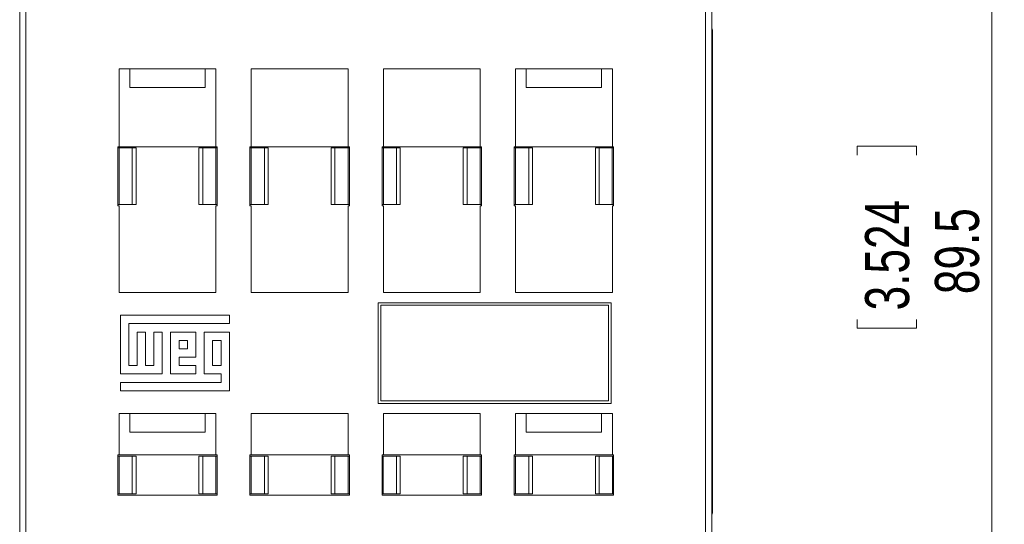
# Model space of a CAD drawing. Header units: millimetres. Extents: x 0 to 420, y 0 to 297.
# Tile 4 of 10: x 76 to 154, y 203 to 243. Entities that reach past the tile are written whole.
import ezdxf

# ---------------------------------------------------------------- set-up
doc = ezdxf.new("R2010")
doc.units = ezdxf.units.MM
doc.styles.add('SLDTEXTSTYLE3', font='TXT', dxfattribs={"width": 0.75})
doc.dimstyles.new('SLDDIMSTYLE0', dxfattribs={"dimtxt": 3.5, "dimasz": 6, "dimexe": 0, "dimexo": 0.0625, "dimgap": 0.875, "dimtad": 1, "dimdec": 1, "dimrnd": 1e-09, "dimzin": 12, "dimdsep": 46, "dimtxsty": 'SLDTEXTSTYLE3', "dimblk1": 'CLOSED', "dimblk2": 'CLOSED', "dimsah": 1, "dimcen": 0.09, "dimadec": 0, "dimazin": 3, "dimtfac": 1, "dimtdec": 1, "dimtofl": 0, "dimtmove": 0, "dimatfit": 3, "dimldrblk": 'CLOSED', "dimfxl": 0, "dimfrac": 2, "dimtolj": 1, "dimtzin": 12, "dimarcsym": 0})

# ---------------------------------------------------------------- blocks, each defined once
blk = doc.blocks.new('_CLOSED')
at = {"color": 0, "linetype": 'ByBlock', "lineweight": -2}
for p, q in [((-1, 0.166667), (0, 0)), ((-1, 0.166667), (-1, -0.166667)), ((0, 0), (-1, -0.166667)), ((0, 0), (-1, 0))]:
    blk.add_line(p, q, dxfattribs=at)
blk = doc.blocks.new('_D')
at = {"color": 7, "linetype": 'Continuous', "lineweight": 0}
for p, q in [((126.503, 268.695), (153.806, 268.695)), ((152.806, 268.695), (152.806, 179.195)), ((142.115, 233.157), (146.836, 233.157)), ((142.115, 233.157), (142.115, 232.446)), ((146.836, 233.157), (146.836, 232.446)), ((142.115, 218.68), (142.115, 219.39)), ((146.836, 218.68), (146.836, 219.39)), ((142.115, 218.68), (146.836, 218.68)), ((107.156, 179.195), (153.806, 179.195))]:
    blk.add_line(p, q, dxfattribs=at)
at = {"color": 7, "linetype": 'Continuous', "lineweight": 0, "xscale": 6, "yscale": 6}
for p, rotation in [((152.806, 268.695, -28.266), 90.00000000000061), ((152.806, 179.195, -28.266), 270.0000000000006)]:
    blk.add_blockref('_CLOSED', p, dxfattribs=dict(at, rotation=rotation))
at = {"color": 7, "linetype": 'Continuous', "lineweight": 0, "char_height": 3.5, "attachment_point": 1, "rotation": 90, "style": 'SLDTEXTSTYLE3'}
for s, insert in [('3.524', (142.741, 220.101)), ('89.5', (148.295, 221.393))]:
    blk.add_mtext(s, dxfattribs=dict(at, insert=insert))

msp = doc.modelspace()

# ---------------------------------------------------------------- linework, layer by layer
at = {"color": 7, "linetype": 'Continuous', "lineweight": 15}
for p, q in [((75.556, 190.113), (75.556, 256.113)), ((76.056, 256.113), (76.056, 190.113)), ((130.056, 190.113), (130.056, 256.113)), ((130.556, 256.113), (130.556, 190.113)), ((130.625, 204.195), (130.625, 242.195)), ((91.156, 239.313), (83.456, 239.313)), ((83.456, 239.313), (83.456, 233.113)), ((84.306, 237.813), (84.306, 239.313)), ((90.306, 239.313), (90.306, 237.813)), ((91.156, 233.113), (91.156, 239.313)), ((101.656, 239.313), (93.956, 239.313)), ((93.956, 239.313), (93.956, 233.113)), ((101.656, 233.113), (101.656, 239.313)), ((112.156, 239.313), (104.456, 239.313)), ((104.456, 239.313), (104.456, 233.113)), ((112.156, 233.113), (112.156, 239.313)), ((122.656, 239.313), (114.956, 239.313)), ((114.956, 239.313), (114.956, 233.113)), ((115.806, 237.813), (115.806, 239.313)), ((121.806, 239.313), (121.806, 237.813)), ((122.656, 233.113), (122.656, 239.313)), ((90.306, 237.813), (84.306, 237.813)), ((121.806, 237.813), (115.806, 237.813)), ((83.356, 233.113), (83.456, 233.113)), ((83.356, 233.113), (83.356, 228.413)), ((83.457, 233.013), (83.356, 233.013)), ((83.456, 233.113), (91.156, 233.113)), ((83.457, 233.013), (83.457, 228.513)), ((84.506, 233.013), (83.457, 233.013)), ((84.506, 233.013), (84.506, 228.513)), ((84.806, 233.013), (84.506, 233.013)), ((84.806, 233.013), (84.806, 228.513)), ((89.806, 228.513), (89.806, 233.013)), ((90.106, 233.013), (89.806, 233.013)), ((90.106, 228.513), (90.106, 233.013)), ((91.156, 233.013), (90.106, 233.013)), ((91.156, 233.113), (91.256, 233.113)), ((91.256, 233.013), (91.156, 233.013)), ((91.156, 233.013), (91.156, 228.513)), ((91.256, 233.113), (91.256, 228.413)), ((93.856, 233.113), (93.956, 233.113)), ((93.856, 233.113), (93.856, 228.413)), ((93.956, 233.013), (93.856, 233.013)), ((93.956, 233.113), (101.656, 233.113)), ((93.956, 228.513), (93.956, 233.013)), ((95.006, 233.013), (93.956, 233.013)), ((95.006, 233.013), (95.006, 228.513)), ((95.306, 233.013), (95.006, 233.013)), ((95.306, 233.013), (95.306, 228.513)), ((100.306, 228.513), (100.306, 233.013)), ((100.606, 233.013), (100.306, 233.013)), ((100.606, 228.513), (100.606, 233.013)), ((101.656, 233.013), (100.606, 233.013)), ((101.656, 233.113), (101.756, 233.113)), ((101.656, 233.013), (101.656, 228.513)), ((101.756, 233.013), (101.656, 233.013)), ((101.756, 233.113), (101.756, 228.413)), ((104.456, 233.113), (104.356, 233.113)), ((104.356, 233.113), (104.356, 228.413)), ((104.456, 233.013), (104.356, 233.013)), ((104.456, 233.113), (112.156, 233.113)), ((104.456, 228.513), (104.456, 233.013)), ((105.506, 233.013), (104.456, 233.013)), ((105.506, 233.013), (105.506, 228.513)), ((105.806, 233.013), (105.506, 233.013)), ((105.806, 233.013), (105.806, 228.513)), ((110.806, 228.513), (110.806, 233.013)), ((111.106, 233.013), (110.806, 233.013)), ((111.106, 228.513), (111.106, 233.013)), ((112.156, 233.013), (111.106, 233.013)), ((112.256, 233.113), (112.156, 233.113)), ((112.156, 233.013), (112.156, 228.513)), ((112.256, 233.013), (112.156, 233.013)), ((112.256, 233.113), (112.256, 228.413)), ((114.956, 233.113), (114.856, 233.113)), ((114.856, 233.113), (114.856, 228.413)), ((114.956, 233.013), (114.856, 233.013)), ((114.956, 233.113), (122.656, 233.113)), ((114.956, 228.513), (114.956, 233.013)), ((116.006, 233.013), (114.956, 233.013)), ((116.006, 233.013), (116.006, 228.513)), ((116.306, 233.013), (116.006, 233.013)), ((116.306, 233.013), (116.306, 228.513)), ((121.306, 228.513), (121.306, 233.013)), ((121.606, 233.013), (121.306, 233.013)), ((121.606, 228.513), (121.606, 233.013)), ((122.655, 233.013), (121.606, 233.013)), ((122.655, 228.513), (122.655, 233.013)), ((122.756, 233.013), (122.655, 233.013)), ((122.756, 233.113), (122.656, 233.113)), ((122.756, 233.113), (122.756, 228.413)), ((83.356, 228.513), (83.457, 228.513)), ((83.457, 228.513), (84.506, 228.513)), ((84.506, 228.513), (84.806, 228.513)), ((89.806, 228.513), (90.106, 228.513)), ((90.106, 228.513), (91.156, 228.513)), ((91.156, 228.513), (91.256, 228.513)), ((93.856, 228.513), (93.956, 228.513)), ((93.956, 228.513), (95.006, 228.513)), ((95.006, 228.513), (95.306, 228.513)), ((100.306, 228.513), (100.606, 228.513)), ((100.606, 228.513), (101.656, 228.513)), ((101.656, 228.513), (101.756, 228.513)), ((104.356, 228.513), (104.456, 228.513)), ((104.456, 228.513), (105.506, 228.513)), ((105.506, 228.513), (105.806, 228.513)), ((110.806, 228.513), (111.106, 228.513)), ((111.106, 228.513), (112.156, 228.513)), ((112.156, 228.513), (112.256, 228.513)), ((114.856, 228.513), (114.956, 228.513)), ((114.956, 228.513), (116.006, 228.513)), ((116.006, 228.513), (116.306, 228.513)), ((121.306, 228.513), (121.606, 228.513)), ((121.606, 228.513), (122.655, 228.513)), ((122.655, 228.513), (122.756, 228.513)), ((83.356, 228.413), (83.456, 228.413)), ((83.456, 228.413), (83.456, 221.513)), ((91.156, 221.513), (91.156, 228.413)), ((91.156, 228.413), (91.256, 228.413)), ((93.856, 228.413), (93.956, 228.413)), ((93.956, 228.413), (93.956, 221.513)), ((101.656, 221.513), (101.656, 228.413)), ((101.656, 228.413), (101.756, 228.413)), ((104.456, 228.413), (104.356, 228.413)), ((104.456, 228.413), (104.456, 221.513)), ((112.156, 221.513), (112.156, 228.413)), ((112.256, 228.413), (112.156, 228.413)), ((114.956, 228.413), (114.856, 228.413)), ((114.956, 228.413), (114.956, 221.513)), ((122.656, 221.513), (122.656, 228.413)), ((122.756, 228.413), (122.656, 228.413)), ((83.456, 221.513), (91.156, 221.513)), ((93.956, 221.513), (101.656, 221.513)), ((104.456, 221.513), (112.156, 221.513)), ((114.956, 221.513), (122.656, 221.513)), ((104.056, 220.713), (104.056, 212.713)), ((122.556, 220.713), (104.056, 220.713)), ((122.556, 212.713), (122.556, 220.713)), ((122.356, 220.513), (104.256, 220.513)), ((104.256, 220.513), (104.256, 212.913)), ((122.356, 212.913), (122.356, 220.513)), ((83.556, 219.713), (83.556, 215.047)), ((92.223, 219.713), (83.556, 219.713)), ((92.223, 219.047), (92.223, 219.713)), ((84.22, 219.047), (92.223, 219.047)), ((84.22, 215.713), (84.22, 219.047)), ((84.886, 218.38), (84.886, 215.713)), ((85.553, 218.38), (84.886, 218.38)), ((85.553, 215.713), (85.553, 218.38)), ((86.22, 218.38), (86.22, 215.713)), ((86.886, 218.38), (86.22, 218.38)), ((86.886, 215.047), (86.886, 218.38)), ((87.553, 218.38), (87.553, 215.047)), ((89.553, 218.38), (87.553, 218.38)), ((89.553, 216.38), (89.553, 218.38)), ((90.223, 218.38), (90.223, 215.047)), ((92.223, 218.38), (90.223, 218.38)), ((92.223, 213.713), (92.223, 218.38)), ((88.22, 217.713), (88.22, 217.047)), ((88.886, 217.713), (88.22, 217.713)), ((88.886, 217.047), (88.886, 217.713)), ((91.557, 217.713), (90.89, 217.713)), ((90.89, 217.713), (90.89, 215.713)), ((91.557, 215.713), (91.557, 217.713)), ((88.22, 217.047), (88.886, 217.047)), ((88.22, 216.38), (89.553, 216.38)), ((88.22, 215.713), (88.22, 216.38)), ((84.886, 215.713), (84.22, 215.713)), ((86.22, 215.713), (85.553, 215.713)), ((89.553, 215.713), (88.22, 215.713)), ((89.553, 215.047), (89.553, 215.713)), ((90.89, 215.713), (91.557, 215.713)), ((83.556, 215.047), (86.886, 215.047)), ((87.553, 215.047), (89.553, 215.047)), ((90.223, 215.047), (91.557, 215.047)), ((91.557, 215.047), (91.557, 214.38)), ((91.557, 214.38), (83.556, 214.38)), ((83.556, 214.38), (83.556, 213.713)), ((83.556, 213.713), (92.223, 213.713)), ((104.256, 212.913), (122.356, 212.913)), ((104.056, 212.713), (122.556, 212.713)), ((91.156, 211.913), (83.456, 211.913)), ((83.456, 211.913), (83.456, 208.613)), ((84.306, 210.413), (84.306, 211.913)), ((90.306, 211.913), (90.306, 210.413)), ((91.156, 208.613), (91.156, 211.913)), ((101.656, 211.913), (93.956, 211.913)), ((93.956, 211.913), (93.956, 208.613)), ((101.656, 208.613), (101.656, 211.913)), ((112.156, 211.913), (104.456, 211.913)), ((104.456, 211.913), (104.456, 208.613)), ((112.156, 208.613), (112.156, 211.913)), ((122.656, 211.913), (114.956, 211.913)), ((114.956, 211.913), (114.956, 208.613)), ((115.806, 210.413), (115.806, 211.913)), ((121.806, 211.913), (121.806, 210.413)), ((122.656, 208.613), (122.656, 211.913)), ((90.306, 210.413), (84.306, 210.413)), ((121.806, 210.413), (115.806, 210.413)), ((83.356, 208.613), (83.456, 208.613)), ((83.356, 208.613), (83.356, 205.413)), ((83.455, 208.513), (83.356, 208.513)), ((83.455, 208.513), (83.455, 205.513)), ((84.506, 208.513), (83.455, 208.513)), ((83.456, 208.613), (91.156, 208.613)), ((84.506, 208.513), (84.506, 205.513)), ((84.806, 208.513), (84.506, 208.513)), ((84.806, 208.513), (84.806, 205.513)), ((89.806, 205.513), (89.806, 208.513)), ((90.106, 208.513), (89.806, 208.513)), ((90.106, 205.513), (90.106, 208.513)), ((91.156, 208.513), (90.106, 208.513)), ((91.156, 208.613), (91.256, 208.613)), ((91.256, 208.513), (91.156, 208.513)), ((91.156, 208.513), (91.156, 205.513)), ((91.256, 208.613), (91.256, 205.413)), ((93.856, 208.613), (93.956, 208.613)), ((93.856, 208.613), (93.856, 205.413)), ((93.956, 208.513), (93.856, 208.513)), ((93.956, 208.613), (101.656, 208.613)), ((93.956, 205.513), (93.956, 208.513)), ((95.006, 208.513), (93.956, 208.513)), ((95.006, 208.513), (95.006, 205.513)), ((95.306, 208.513), (95.006, 208.513)), ((95.306, 208.513), (95.306, 205.513)), ((100.306, 205.513), (100.306, 208.513)), ((100.606, 208.513), (100.306, 208.513)), ((100.606, 205.513), (100.606, 208.513)), ((101.656, 208.513), (100.606, 208.513)), ((101.656, 208.613), (101.756, 208.613)), ((101.756, 208.513), (101.656, 208.513)), ((101.656, 208.513), (101.656, 205.513)), ((101.756, 208.613), (101.756, 205.413)), ((104.456, 208.613), (104.356, 208.613)), ((104.356, 208.613), (104.356, 205.413)), ((104.454, 208.513), (104.356, 208.513)), ((104.454, 205.513), (104.454, 208.513)), ((105.506, 208.513), (104.454, 208.513)), ((104.456, 208.613), (112.156, 208.613)), ((105.506, 208.513), (105.506, 205.513)), ((105.806, 208.513), (105.506, 208.513)), ((105.806, 208.513), (105.806, 205.513)), ((110.806, 205.513), (110.806, 208.513)), ((111.106, 208.513), (110.806, 208.513)), ((111.106, 205.513), (111.106, 208.513)), ((112.156, 208.513), (111.106, 208.513)), ((112.256, 208.613), (112.156, 208.613)), ((112.256, 208.513), (112.156, 208.513)), ((112.156, 208.513), (112.156, 205.513)), ((112.256, 208.613), (112.256, 205.413)), ((114.956, 208.613), (114.856, 208.613)), ((114.856, 208.613), (114.856, 205.413)), ((114.956, 208.513), (114.856, 208.513)), ((114.956, 208.613), (122.656, 208.613)), ((114.956, 205.513), (114.956, 208.513)), ((116.006, 208.513), (114.956, 208.513)), ((116.006, 208.513), (116.006, 205.513)), ((116.306, 208.513), (116.006, 208.513)), ((116.306, 208.513), (116.306, 205.513)), ((121.306, 205.513), (121.306, 208.513)), ((121.606, 208.513), (121.306, 208.513)), ((121.606, 205.513), (121.606, 208.513)), ((122.658, 208.513), (121.606, 208.513)), ((122.756, 208.613), (122.656, 208.613)), ((122.658, 205.513), (122.658, 208.513)), ((122.756, 208.513), (122.658, 208.513)), ((122.756, 208.613), (122.756, 205.413)), ((83.356, 205.513), (83.455, 205.513)), ((83.356, 205.413), (91.256, 205.413)), ((83.455, 205.513), (84.506, 205.513)), ((84.506, 205.513), (84.806, 205.513)), ((89.806, 205.513), (90.106, 205.513)), ((90.106, 205.513), (91.156, 205.513)), ((91.156, 205.513), (91.256, 205.513)), ((93.856, 205.513), (93.956, 205.513)), ((93.856, 205.413), (101.756, 205.413)), ((93.956, 205.513), (95.006, 205.513)), ((95.006, 205.513), (95.306, 205.513)), ((100.306, 205.513), (100.606, 205.513)), ((100.606, 205.513), (101.656, 205.513)), ((101.656, 205.513), (101.756, 205.513)), ((104.356, 205.513), (104.454, 205.513)), ((104.356, 205.413), (112.256, 205.413)), ((104.454, 205.513), (105.506, 205.513)), ((105.506, 205.513), (105.806, 205.513)), ((110.806, 205.513), (111.106, 205.513)), ((111.106, 205.513), (112.156, 205.513)), ((112.156, 205.513), (112.256, 205.513)), ((114.856, 205.513), (114.956, 205.513)), ((114.856, 205.413), (122.756, 205.413)), ((114.956, 205.513), (116.006, 205.513)), ((116.006, 205.513), (116.306, 205.513)), ((121.306, 205.513), (121.606, 205.513)), ((121.606, 205.513), (122.658, 205.513)), ((122.658, 205.513), (122.756, 205.513))]:
    msp.add_line(p, q, dxfattribs=at)
for centre, start, end in [((129.625, 242.195), 0, 21.27898), ((129.625, 204.195), 338.72102, 0)]:
    msp.add_arc(centre, 1, start, end, dxfattribs=at)

# ---------------------------------------------------------------- dimensions: what is measured, and where the dimension line sits
at = {"color": 7, "linetype": 'Continuous', "lineweight": 0}
dim = msp.add_linear_dim(base=(152.806, 179.195), p1=(125.503, 268.695), p2=(106.156, 179.195), angle=90, dimstyle='SLDDIMSTYLE0', dxfattribs=at)
dim.commit()
dim.dimension.update_dxf_attribs({"geometry": '_D', "text_midpoint": (152.806, 225.918), "dimtype": 160})

doc.saveas('drawing.dxf')
